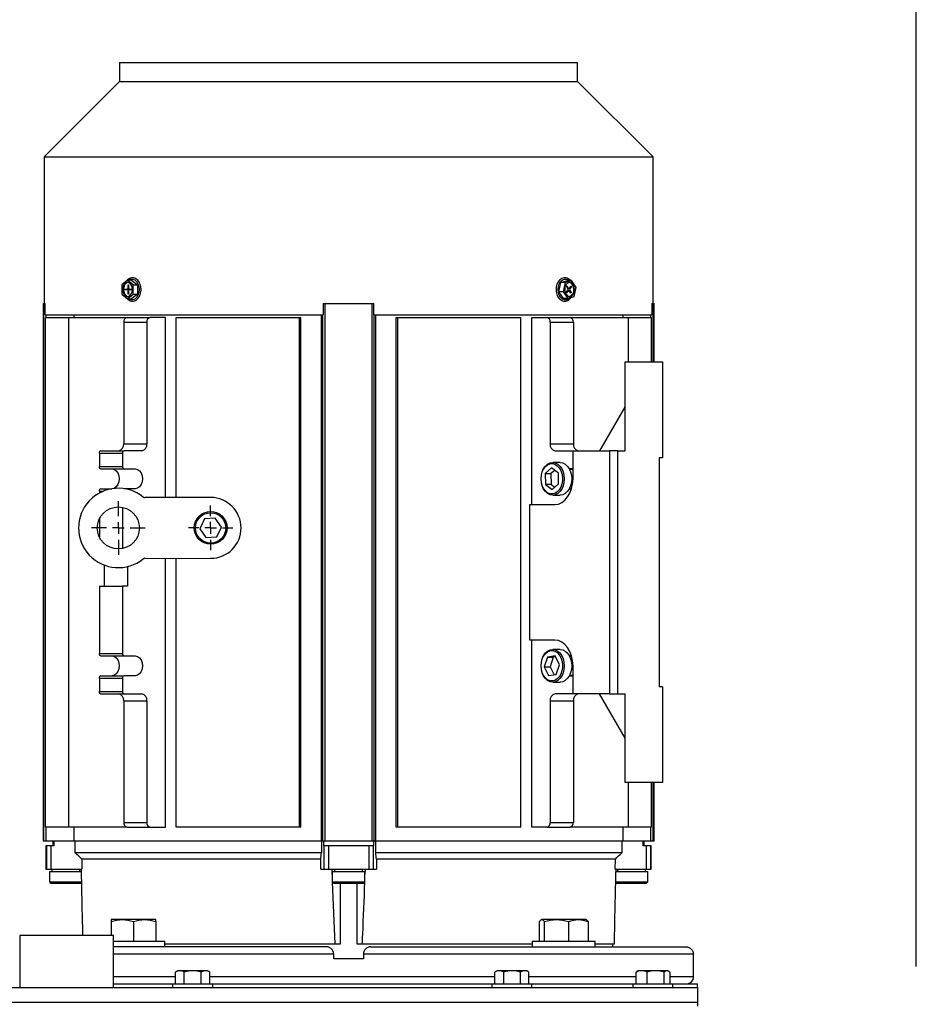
# Model space of a CAD drawing. Header units: inches. Extents: x 4 to 172, y 4 to 132.
# Tile 26 of 40: x 95 to 111, y 83 to 100. Entities that reach past the tile are written whole.
import ezdxf

# ---------------------------------------------------------------- set-up
doc = ezdxf.new("R2010")
doc.units = ezdxf.units.IN
doc.header["$LTSCALE"] = 16
doc.header["$MEASUREMENT"] = 0
doc.linetypes.add('CENTERX2', pattern=[0.8, 0.5, -0.1, 0.1, -0.1])
doc.layers.add('CENTER', color=40, linetype='CENTERX2')
doc.layers.add('DIMENSIONS', color=140, linetype='Continuous', lineweight=25)
doc.styles.add('SLDTEXTSTYLE0', font='TXT', dxfattribs={"width": 0.7})
doc.dimstyles.new('SLDDIMSTYLE0', dxfattribs={"dimtxt": 1.359375, "dimasz": 2.08, "dimexe": 0, "dimexo": 0.0625, "dimgap": 0.339844, "dimtad": 0, "dimtih": 1, "dimtoh": 1, "dimrnd": 1e-09, "dimzin": 12, "dimdsep": 46, "dimtxsty": 'SLDTEXTSTYLE0', "dimsah": 1, "dimcen": 0.09, "dimadec": 0, "dimazin": 3, "dimtfac": 1, "dimtofl": 0, "dimtmove": 0, "dimatfit": 3, "dimfxl": 0, "dimfrac": 2, "dimtolj": 1, "dimtzin": 12, "dimarcsym": 0})

# ---------------------------------------------------------------- blocks, each defined once
blk = doc.blocks.new('_D_5')
at = {"layer": 'DIMENSIONS'}
for p, q in [((86.217, 84.053), (86.217, 111.36)), ((110.592, 84.053), (110.592, 111.36)), ((86.217, 109.36), (94.079, 109.36)), ((95.921, 109.36), (95.465, 109.36)), ((95.465, 109.36), (95.465, 107.2)), ((101.092, 109.36), (101.548, 109.36)), ((101.548, 109.36), (101.548, 107.2)), ((110.592, 109.36), (102.934, 109.36)), ((95.465, 107.2), (95.921, 107.2)), ((101.548, 107.2), (101.092, 107.2))]:
    blk.add_line(p, q, dxfattribs=at)
for points in [[(86.217, 109.36), (88.297, 109.04), (88.297, 109.68)], [(110.592, 109.36), (108.512, 109.68), (108.512, 109.04)]]:
    blk.add_solid(points, dxfattribs=at)
at = {"layer": 'DIMENSIONS', "char_height": 1.3333, "attachment_point": 1, "style": 'SLDTEXTSTYLE0'}
for s, insert in [('24.38', (95.921, 111.383)), ('619.1', (95.921, 108.919))]:
    blk.add_mtext(s, dxfattribs=dict(at, insert=insert))
blk = doc.blocks.new('SW_CENTERMARKSYMBOL_0')
at = {"layer": 'CENTER', "color": 0}
for p, q in [((0, 0.2), (0, 0.454)), ((-0.2, 0), (-0.454, 0)), ((0, 0), (-0.1, 0)), ((0, 0), (0, 0.1)), ((0, 0), (0, -0.1)), ((0, 0), (0.1, 0)), ((0.2, 0), (0.454, 0)), ((0, -0.2), (0, -0.454))]:
    blk.add_line(p, q, dxfattribs=at)
blk = doc.blocks.new('SW_CENTERMARKSYMBOL_3')
at = {"layer": 'CENTER', "color": 0}
for p, q in [((0, 0.2), (0, 0.376)), ((-0.2, 0), (-0.376, 0)), ((0, 0), (-0.1, 0)), ((0, 0), (0, 0.1)), ((0, 0), (0, -0.1)), ((0, 0), (0.1, 0)), ((0.2, 0), (0.376, 0)), ((0, -0.2), (0, -0.376))]:
    blk.add_line(p, q, dxfattribs=at)

msp = doc.modelspace()

# ---------------------------------------------------------------- linework, layer by layer
for p, q in [((97.171, 99.282), (97.171, 98.964)), ((97.171, 99.282), (104.888, 99.282)), ((104.888, 98.964), (104.888, 99.282)), ((97.171, 98.964), (95.902, 97.695)), ((97.171, 98.964), (104.888, 98.964)), ((106.158, 97.695), (104.888, 98.964)), ((95.902, 97.695), (95.902, 95.223)), ((95.902, 97.695), (106.158, 97.695)), ((106.158, 95.223), (106.158, 97.695)), ((97.306, 95.618), (97.209, 95.538)), ((97.209, 95.538), (97.209, 95.379)), ((97.376, 95.618), (97.306, 95.618)), ((97.404, 95.538), (97.306, 95.618)), ((97.316, 95.538), (97.324, 95.538)), ((97.316, 95.484), (97.316, 95.538)), ((97.324, 95.538), (97.324, 95.484)), ((97.376, 95.618), (97.473, 95.538)), ((97.404, 95.538), (97.473, 95.538)), ((97.404, 95.379), (97.404, 95.538)), ((97.473, 95.538), (97.473, 95.379)), ((104.574, 95.422), (104.606, 95.575)), ((104.606, 95.575), (104.716, 95.611)), ((104.676, 95.575), (104.606, 95.575)), ((104.676, 95.575), (104.644, 95.422)), ((104.786, 95.611), (104.676, 95.575)), ((104.786, 95.611), (104.716, 95.611)), ((104.863, 95.495), (104.786, 95.611)), ((97.209, 95.379), (97.306, 95.3)), ((97.264, 95.465), (97.302, 95.465)), ((97.264, 95.453), (97.264, 95.465)), ((97.302, 95.453), (97.264, 95.453)), ((97.302, 95.465), (97.338, 95.465)), ((97.338, 95.453), (97.302, 95.453)), ((97.306, 95.3), (97.404, 95.379)), ((97.324, 95.484), (97.316, 95.484)), ((97.316, 95.38), (97.316, 95.433)), ((97.316, 95.433), (97.324, 95.433)), ((97.324, 95.38), (97.316, 95.38)), ((97.32, 95.465), (97.32, 95.453)), ((97.324, 95.433), (97.324, 95.38)), ((97.338, 95.465), (97.376, 95.465)), ((97.376, 95.453), (97.338, 95.453)), ((97.376, 95.465), (97.376, 95.453)), ((97.473, 95.379), (97.376, 95.3)), ((97.404, 95.379), (97.473, 95.379)), ((104.644, 95.422), (104.574, 95.422)), ((104.651, 95.306), (104.574, 95.422)), ((104.644, 95.422), (104.721, 95.306)), ((104.696, 95.409), (104.723, 95.446)), ((104.701, 95.401), (104.696, 95.409)), ((104.698, 95.512), (104.704, 95.52)), ((104.724, 95.473), (104.698, 95.512)), ((104.729, 95.437), (104.701, 95.401)), ((104.704, 95.52), (104.73, 95.482)), ((104.717, 95.437), (104.729, 95.437)), ((104.73, 95.482), (104.718, 95.482)), ((104.738, 95.442), (104.721, 95.442)), ((104.722, 95.475), (104.74, 95.475)), ((104.722, 95.444), (104.755, 95.444)), ((104.755, 95.472), (104.725, 95.472)), ((104.774, 95.397), (104.748, 95.436)), ((104.749, 95.481), (104.777, 95.517)), ((104.783, 95.508), (104.755, 95.472)), ((104.755, 95.444), (104.78, 95.406)), ((104.769, 95.406), (104.78, 95.406)), ((104.783, 95.508), (104.77, 95.508)), ((104.78, 95.406), (104.774, 95.397)), ((104.777, 95.517), (104.783, 95.508)), ((104.83, 95.343), (104.863, 95.495)), ((95.884, 95.223), (95.884, 86.167)), ((95.884, 95.223), (95.9, 95.223)), ((95.9, 86.167), (95.9, 95.223)), ((95.9, 95.223), (95.92, 95.223)), ((95.92, 95.03), (95.92, 95.223)), ((97.306, 95.3), (97.376, 95.3)), ((100.602, 95.223), (100.602, 95.03)), ((100.602, 95.223), (100.633, 95.223)), ((100.633, 86.167), (100.633, 95.223)), ((100.633, 95.223), (101.426, 95.223)), ((101.426, 86.167), (101.426, 95.223)), ((101.426, 95.223), (101.458, 95.223)), ((101.458, 95.03), (101.458, 95.223)), ((104.721, 95.306), (104.651, 95.306)), ((104.721, 95.306), (104.83, 95.343)), ((106.14, 95.223), (106.14, 95.03)), ((106.14, 95.223), (106.16, 95.223)), ((106.16, 95.223), (106.175, 95.223)), ((106.16, 94.238), (106.16, 95.223)), ((106.175, 94.238), (106.175, 95.223)), ((95.92, 95.03), (100.602, 95.03)), ((95.926, 86.404), (95.926, 94.986)), ((95.926, 94.986), (96.316, 94.986)), ((95.937, 94.986), (95.937, 95.03)), ((96.316, 86.404), (96.316, 94.986)), ((96.316, 94.986), (97.299, 94.986)), ((96.407, 94.986), (96.407, 95.03)), ((97.244, 94.908), (97.633, 94.908)), ((97.244, 94.908), (97.244, 92.86)), ((97.299, 94.986), (97.689, 94.986)), ((97.633, 94.908), (97.633, 92.86)), ((97.945, 94.986), (97.689, 94.986)), ((97.945, 91.954), (97.945, 94.986)), ((98.126, 91.954), (98.126, 94.986)), ((98.126, 94.986), (100.201, 94.986)), ((100.201, 86.404), (100.201, 94.986)), ((100.201, 94.986), (100.227, 94.986)), ((100.227, 86.404), (100.227, 94.986)), ((100.572, 86.167), (100.572, 95.03)), ((100.597, 86.167), (100.597, 95.03)), ((101.458, 95.03), (106.14, 95.03)), ((101.463, 86.167), (101.463, 95.03)), ((101.487, 86.167), (101.487, 95.03)), ((101.832, 86.404), (101.832, 94.986)), ((101.832, 94.986), (101.858, 94.986)), ((101.858, 86.404), (101.858, 94.986)), ((101.858, 94.986), (103.933, 94.986)), ((103.933, 86.404), (103.933, 94.986)), ((104.114, 91.837), (104.114, 94.986)), ((104.114, 94.986), (104.37, 94.986)), ((104.37, 94.986), (104.76, 94.986)), ((104.426, 94.908), (104.426, 92.86)), ((104.426, 94.908), (104.816, 94.908)), ((104.76, 94.986), (105.744, 94.986)), ((104.816, 94.908), (104.816, 92.86)), ((105.653, 94.986), (105.653, 95.03)), ((105.744, 94.238), (105.744, 94.986)), ((105.744, 94.986), (106.134, 94.986)), ((106.122, 94.986), (106.122, 95.03)), ((106.134, 94.238), (106.134, 94.986)), ((105.69, 92.742), (105.69, 94.238)), ((105.69, 94.238), (106.32, 94.238)), ((106.32, 94.238), (106.32, 92.624)), ((105.69, 93.49), (105.258, 92.742)), ((96.859, 92.742), (97.249, 92.742)), ((97.244, 92.86), (97.633, 92.86)), ((97.55, 92.742), (97.249, 92.742)), ((104.426, 92.86), (104.816, 92.86)), ((104.509, 92.742), (104.81, 92.742)), ((104.81, 92.27), (104.81, 92.742)), ((104.81, 92.742), (105.426, 92.742)), ((105.426, 92.742), (105.426, 88.648)), ((105.566, 92.742), (105.426, 92.742)), ((105.566, 88.648), (105.566, 92.742)), ((105.566, 92.742), (105.69, 92.742)), ((96.832, 92.703), (96.832, 92.477)), ((96.832, 92.703), (97.221, 92.703)), ((97.221, 92.703), (97.221, 92.477)), ((104.593, 92.545), (104.468, 92.545)), ((106.32, 92.624), (106.261, 92.624)), ((106.261, 92.624), (106.261, 88.766)), ((96.832, 92.477), (97.221, 92.477)), ((96.859, 92.437), (97.249, 92.437)), ((97.249, 92.437), (97.438, 92.437)), ((104.45, 92.452), (104.341, 92.357)), ((104.502, 92.412), (104.438, 92.357)), ((104.563, 92.365), (104.45, 92.452)), ((104.81, 92.437), (104.748, 92.437)), ((104.81, 92.427), (104.753, 92.427)), ((104.341, 92.357), (104.344, 92.175)), ((104.341, 92.357), (104.438, 92.357)), ((104.438, 92.357), (104.442, 92.175)), ((104.567, 92.183), (104.563, 92.365)), ((96.832, 92.063), (96.832, 92.03)), ((96.832, 92.063), (96.903, 92.063)), ((96.859, 92.103), (97.045, 92.103)), ((97.438, 92.103), (97.258, 92.103)), ((104.344, 92.175), (104.457, 92.088)), ((104.442, 92.175), (104.344, 92.175)), ((104.442, 92.175), (104.503, 92.128)), ((104.457, 92.088), (104.567, 92.183)), ((104.748, 92.103), (104.786, 92.103)), ((104.753, 92.112), (104.789, 92.112)), ((98.706, 91.955), (97.597, 91.954)), ((104.468, 91.994), (104.593, 91.994)), ((97.221, 91.789), (97.221, 91.094)), ((104.081, 89.553), (104.081, 91.837)), ((104.081, 91.837), (104.504, 91.837)), ((96.832, 91.594), (96.832, 91.29)), ((98.604, 91.593), (98.525, 91.429)), ((98.785, 91.607), (98.604, 91.593)), ((98.888, 91.457), (98.785, 91.607)), ((98.525, 91.429), (98.628, 91.279)), ((98.81, 91.293), (98.888, 91.457)), ((98.628, 91.279), (98.81, 91.293)), ((97.597, 90.93), (98.707, 90.931)), ((97.945, 86.404), (97.945, 90.931)), ((98.126, 86.404), (98.126, 90.931)), ((96.915, 90.816), (96.915, 90.459)), ((97.305, 90.79), (97.305, 90.459)), ((96.832, 90.459), (96.832, 89.327)), ((96.832, 90.459), (97.221, 90.459)), ((97.221, 90.459), (97.221, 89.327)), ((97.305, 90.459), (97.221, 90.459)), ((104.504, 89.553), (104.081, 89.553)), ((104.114, 86.404), (104.114, 89.553)), ((104.593, 89.396), (104.468, 89.396)), ((96.832, 89.327), (97.221, 89.327)), ((96.859, 89.288), (97.249, 89.288)), ((97.249, 89.288), (97.438, 89.288)), ((104.379, 89.268), (104.326, 89.103)), ((104.507, 89.286), (104.379, 89.268)), ((104.379, 89.268), (104.477, 89.268)), ((104.477, 89.268), (104.423, 89.103)), ((104.513, 89.273), (104.477, 89.268)), ((104.582, 89.138), (104.507, 89.286)), ((104.786, 89.288), (104.748, 89.288)), ((104.789, 89.278), (104.753, 89.278)), ((104.326, 89.103), (104.4, 88.955)), ((104.326, 89.103), (104.423, 89.103)), ((104.423, 89.103), (104.492, 88.967)), ((104.528, 88.972), (104.582, 89.138)), ((104.81, 88.648), (104.81, 89.12)), ((96.832, 88.914), (96.832, 88.687)), ((96.832, 88.914), (97.221, 88.914)), ((96.859, 88.953), (97.249, 88.953)), ((97.221, 88.914), (97.221, 88.687)), ((97.438, 88.953), (97.249, 88.953)), ((104.4, 88.955), (104.528, 88.972)), ((104.748, 88.953), (104.81, 88.953)), ((104.753, 88.963), (104.81, 88.963)), ((104.468, 88.845), (104.593, 88.845)), ((106.32, 88.766), (106.261, 88.766)), ((106.32, 88.766), (106.32, 87.152)), ((96.832, 88.687), (97.221, 88.687)), ((96.859, 88.648), (97.249, 88.648)), ((97.249, 88.648), (97.55, 88.648)), ((104.81, 88.648), (104.509, 88.648)), ((105.426, 88.648), (104.81, 88.648)), ((105.69, 87.9), (105.258, 88.648)), ((105.426, 88.648), (105.566, 88.648)), ((105.566, 88.648), (105.69, 88.648)), ((105.69, 87.152), (105.69, 88.648)), ((97.244, 88.53), (97.633, 88.53)), ((97.244, 88.53), (97.244, 86.482)), ((97.633, 88.53), (97.633, 86.482)), ((104.426, 88.53), (104.426, 86.482)), ((104.426, 88.53), (104.816, 88.53)), ((104.816, 88.53), (104.816, 86.482)), ((106.32, 87.152), (105.69, 87.152)), ((105.744, 86.404), (105.744, 87.152)), ((106.134, 86.404), (106.134, 87.152)), ((106.16, 86.167), (106.16, 87.152)), ((106.175, 86.167), (106.175, 87.152)), ((97.244, 86.482), (97.633, 86.482)), ((104.426, 86.482), (104.816, 86.482)), ((96.316, 86.404), (95.926, 86.404)), ((95.937, 86.167), (95.937, 86.404)), ((97.299, 86.404), (96.316, 86.404)), ((96.407, 86.167), (96.407, 86.404)), ((97.299, 86.404), (97.689, 86.404)), ((97.689, 86.404), (97.945, 86.404)), ((100.201, 86.404), (98.126, 86.404)), ((100.227, 86.404), (100.201, 86.404)), ((101.858, 86.404), (101.832, 86.404)), ((103.933, 86.404), (101.858, 86.404)), ((104.37, 86.404), (104.114, 86.404)), ((104.37, 86.404), (104.76, 86.404)), ((105.744, 86.404), (104.76, 86.404)), ((105.653, 86.167), (105.653, 86.404)), ((106.134, 86.404), (105.744, 86.404)), ((106.122, 86.167), (106.122, 86.404)), ((95.9, 86.167), (95.884, 86.167)), ((95.937, 86.167), (95.9, 86.167)), ((95.931, 86.089), (95.931, 85.695)), ((95.943, 86.089), (95.931, 86.089)), ((96.407, 86.167), (95.937, 86.167)), ((95.943, 86.089), (95.943, 85.695)), ((96.013, 86.089), (95.943, 86.089)), ((96.013, 86.089), (96.013, 85.695)), ((96.067, 86.089), (96.013, 86.089)), ((96.049, 86.167), (96.049, 86.089)), ((96.067, 86.167), (96.067, 86.089)), ((100.572, 86.167), (96.407, 86.167)), ((96.426, 85.971), (96.426, 86.167)), ((100.597, 86.167), (100.572, 86.167)), ((100.573, 86.167), (100.573, 85.971)), ((100.633, 86.167), (100.597, 86.167)), ((100.611, 86.089), (100.611, 86.167)), ((100.617, 86.089), (100.611, 86.089)), ((100.617, 85.695), (100.617, 86.089)), ((100.69, 86.089), (100.617, 86.089)), ((101.426, 86.167), (100.633, 86.167)), ((100.69, 86.089), (100.69, 85.695)), ((101.37, 86.089), (100.69, 86.089)), ((101.37, 86.089), (101.37, 85.695)), ((101.443, 86.089), (101.37, 86.089)), ((101.463, 86.167), (101.426, 86.167)), ((101.443, 86.089), (101.443, 85.695)), ((101.448, 86.089), (101.443, 86.089)), ((101.448, 86.167), (101.448, 86.089)), ((101.487, 86.167), (101.463, 86.167)), ((101.487, 85.971), (101.487, 86.167)), ((105.653, 86.167), (101.487, 86.167)), ((105.633, 86.167), (105.633, 85.971)), ((106.122, 86.167), (105.653, 86.167)), ((105.992, 86.089), (105.992, 86.167)), ((106.046, 86.089), (105.992, 86.089)), ((106.01, 86.089), (106.01, 86.167)), ((106.046, 85.695), (106.046, 86.089)), ((106.117, 86.089), (106.046, 86.089)), ((106.117, 86.089), (106.117, 85.695)), ((106.128, 86.089), (106.117, 86.089)), ((106.16, 86.167), (106.122, 86.167)), ((106.128, 85.695), (106.128, 86.089)), ((106.175, 86.167), (106.16, 86.167)), ((100.573, 85.971), (96.426, 85.971)), ((105.633, 85.971), (101.487, 85.971)), ((100.561, 85.862), (96.536, 85.862)), ((96.536, 85.862), (96.54, 85.695)), ((100.561, 85.695), (100.561, 85.862)), ((101.498, 85.862), (101.499, 85.695)), ((105.523, 85.862), (101.498, 85.862)), ((105.519, 85.695), (105.523, 85.862)), ((95.931, 85.695), (95.943, 85.695)), ((95.943, 85.695), (96.013, 85.695)), ((95.99, 85.656), (95.99, 85.479)), ((95.99, 85.656), (96.266, 85.656)), ((96.013, 85.695), (96.54, 85.695)), ((96.03, 85.695), (96.03, 85.656)), ((96.266, 85.656), (96.528, 85.656)), ((96.502, 85.656), (96.502, 85.695)), ((100.561, 85.695), (100.617, 85.695)), ((100.617, 85.695), (100.69, 85.695)), ((100.69, 85.695), (101.37, 85.695)), ((100.754, 85.605), (100.751, 85.695)), ((100.754, 85.656), (100.754, 85.479)), ((100.754, 85.656), (101.03, 85.656)), ((100.793, 85.695), (100.793, 85.656)), ((101.03, 85.656), (101.305, 85.656)), ((101.266, 85.656), (101.266, 85.695)), ((101.309, 85.695), (101.305, 85.613)), ((101.305, 85.479), (101.305, 85.656)), ((101.37, 85.695), (101.443, 85.695)), ((101.443, 85.695), (101.499, 85.695)), ((105.519, 85.695), (106.046, 85.695)), ((105.528, 85.656), (105.793, 85.656)), ((105.557, 85.695), (105.557, 85.656)), ((105.793, 85.656), (106.069, 85.656)), ((106.03, 85.656), (106.03, 85.695)), ((106.046, 85.695), (106.117, 85.695)), ((106.069, 85.479), (106.069, 85.656)), ((106.117, 85.695), (106.128, 85.695)), ((95.99, 85.479), (96.01, 85.459)), ((95.99, 85.479), (96.266, 85.479)), ((96.01, 85.459), (96.522, 85.459)), ((96.266, 85.479), (96.541, 85.479)), ((96.522, 85.459), (96.53, 85.467)), ((100.754, 85.479), (100.774, 85.459)), ((100.754, 85.479), (101.03, 85.479)), ((100.805, 84.435), (100.759, 85.473)), ((100.774, 85.459), (101.286, 85.459)), ((100.892, 84.435), (100.892, 85.459)), ((101.03, 85.479), (101.305, 85.479)), ((101.168, 85.459), (101.168, 84.435)), ((101.286, 85.459), (101.305, 85.479)), ((105.518, 85.479), (105.793, 85.479)), ((105.53, 85.467), (105.537, 85.459)), ((105.537, 85.459), (106.049, 85.459)), ((105.793, 85.479), (106.069, 85.479)), ((106.049, 85.459), (106.069, 85.479)), ((97.218, 84.846), (97.031, 84.846)), ((97.031, 84.813), (97.031, 84.575)), ((97.593, 84.846), (97.218, 84.846)), ((97.406, 84.813), (97.406, 84.482)), ((97.781, 84.846), (97.593, 84.846)), ((97.781, 84.813), (97.781, 84.482)), ((104.244, 84.482), (104.244, 84.813)), ((104.279, 84.846), (104.271, 84.842)), ((104.285, 84.846), (104.279, 84.846)), ((104.531, 84.846), (104.285, 84.846)), ((104.326, 84.813), (104.326, 84.482)), ((104.899, 84.846), (104.531, 84.846)), ((104.735, 84.813), (104.735, 84.482)), ((105.029, 84.846), (104.899, 84.846)), ((105.036, 84.842), (105.029, 84.846)), ((105.063, 84.813), (105.063, 84.482)), ((95.491, 84.575), (95.491, 83.7)), ((96.28, 84.575), (95.491, 84.575)), ((97.069, 84.575), (96.28, 84.575)), ((97.069, 83.7), (97.069, 84.575)), ((97.069, 84.482), (97.406, 84.482)), ((97.406, 84.482), (97.937, 84.482)), ((97.937, 84.387), (97.937, 84.482)), ((97.937, 84.435), (100.805, 84.435)), ((100.805, 84.435), (100.892, 84.435)), ((101.168, 84.435), (101.255, 84.435)), ((101.255, 84.435), (104.123, 84.435)), ((104.123, 84.482), (104.123, 84.387)), ((104.123, 84.482), (104.654, 84.482)), ((104.654, 84.482), (105.185, 84.482)), ((105.185, 84.387), (105.185, 84.482)), ((105.185, 84.435), (105.507, 84.435)), ((105.478, 84.387), (105.478, 84.435)), ((100.78, 84.262), (97.069, 84.262)), ((100.78, 84.187), (100.78, 84.262)), ((101.28, 84.262), (101.28, 84.187)), ((106.837, 84.262), (101.28, 84.262)), ((106.837, 84.187), (106.837, 84.262)), ((101.28, 84.187), (100.78, 84.187)), ((106.842, 84.187), (106.837, 84.187)), ((106.842, 83.887), (106.842, 84.187)), ((98.155, 83.985), (98.116, 83.962)), ((98.116, 83.755), (98.116, 83.962)), ((98.188, 83.985), (98.155, 83.985)), ((98.405, 83.985), (98.188, 83.985)), ((98.26, 83.755), (98.26, 83.962)), ((98.621, 83.985), (98.405, 83.985)), ((98.549, 83.755), (98.549, 83.962)), ((98.655, 83.985), (98.621, 83.985)), ((98.693, 83.962), (98.655, 83.985)), ((98.693, 83.755), (98.693, 83.962)), ((103.53, 83.985), (103.491, 83.962)), ((103.491, 83.755), (103.491, 83.962)), ((103.565, 83.985), (103.53, 83.985)), ((103.784, 83.985), (103.565, 83.985)), ((103.639, 83.962), (103.639, 83.755)), ((103.998, 83.985), (103.784, 83.985)), ((103.928, 83.755), (103.928, 83.962)), ((104.03, 83.985), (103.998, 83.985)), ((104.068, 83.962), (104.03, 83.985)), ((104.068, 83.755), (104.068, 83.962)), ((105.871, 83.962), (105.89, 83.971)), ((105.871, 83.755), (105.871, 83.962)), ((105.905, 83.985), (105.887, 83.975)), ((105.965, 83.985), (105.905, 83.985)), ((106.201, 83.985), (105.965, 83.985)), ((106.059, 83.755), (106.059, 83.962)), ((106.39, 83.985), (106.201, 83.985)), ((106.343, 83.755), (106.343, 83.962)), ((106.405, 83.985), (106.39, 83.985)), ((106.422, 83.975), (106.405, 83.985)), ((106.438, 83.962), (106.438, 83.755)), ((97.069, 83.887), (98.116, 83.887)), ((97.069, 83.762), (98.116, 83.762)), ((98.067, 83.755), (98.067, 83.7)), ((98.743, 83.755), (98.067, 83.755)), ((98.693, 83.887), (103.491, 83.887)), ((98.693, 83.762), (101.03, 83.762)), ((98.743, 83.7), (98.743, 83.755)), ((101.03, 83.762), (103.491, 83.762)), ((103.442, 83.755), (103.442, 83.7)), ((104.118, 83.755), (103.442, 83.755)), ((104.068, 83.887), (105.871, 83.887)), ((104.068, 83.762), (105.871, 83.762)), ((104.118, 83.7), (104.118, 83.755)), ((105.817, 83.755), (105.817, 83.7)), ((106.493, 83.755), (105.817, 83.755)), ((106.438, 83.887), (106.842, 83.887)), ((106.438, 83.762), (106.905, 83.762)), ((106.493, 83.7), (106.493, 83.755)), ((106.905, 83.7), (106.905, 83.762)), ((89.905, 83.7), (106.905, 83.7)), ((106.905, 83.7), (106.905, 83.45)), ((106.905, 83.45), (89.905, 83.45)), ((106.905, 83.45), (106.905, 83.387))]:
    msp.add_line(p, q)
at = {"flags": 128}
for points in [[(97.39, 95.459), (97.385, 95.499), (97.37, 95.535), (97.348, 95.561), (97.321, 95.575), (97.292, 95.575), (97.264, 95.561), (97.242, 95.535), (97.228, 95.499), (97.223, 95.459), (97.228, 95.418), (97.242, 95.383), (97.264, 95.357), (97.292, 95.343), (97.321, 95.343), (97.348, 95.357), (97.37, 95.383), (97.385, 95.418), (97.39, 95.459)], [(97.313, 95.577), (97.306, 95.575), (97.278, 95.561), (97.256, 95.535), (97.242, 95.499), (97.237, 95.459), (97.242, 95.418), (97.256, 95.383), (97.278, 95.357), (97.306, 95.343), (97.313, 95.341)], [(97.321, 95.618), (97.324, 95.62), (97.358, 95.634), (97.394, 95.634), (97.428, 95.62), (97.458, 95.593), (97.481, 95.555), (97.496, 95.509), (97.501, 95.459)], [(104.761, 95.32), (104.736, 95.298), (104.701, 95.283), (104.666, 95.283), (104.631, 95.298), (104.601, 95.325), (104.578, 95.363), (104.563, 95.409), (104.558, 95.459), (104.563, 95.509), (104.578, 95.555), (104.601, 95.593), (104.631, 95.62), (104.666, 95.634), (104.701, 95.634), (104.736, 95.62), (104.747, 95.611)], [(104.837, 95.459), (104.832, 95.499), (104.817, 95.535), (104.795, 95.561), (104.768, 95.575), (104.739, 95.575), (104.711, 95.561), (104.689, 95.535), (104.675, 95.499), (104.67, 95.459), (104.675, 95.418), (104.689, 95.383), (104.711, 95.357), (104.739, 95.343), (104.768, 95.343), (104.795, 95.357), (104.817, 95.383), (104.832, 95.418), (104.837, 95.459)], [(104.823, 95.459), (104.818, 95.499), (104.803, 95.535), (104.781, 95.561), (104.754, 95.575), (104.746, 95.577)], [(97.501, 95.459), (97.496, 95.409), (97.481, 95.363), (97.458, 95.325), (97.428, 95.298), (97.394, 95.283), (97.358, 95.283), (97.324, 95.298), (97.321, 95.3)], [(104.663, 92.27), (104.658, 92.209), (104.643, 92.15), (104.62, 92.098), (104.589, 92.054), (104.552, 92.022), (104.511, 92.001), (104.468, 91.994), (104.424, 92.001), (104.383, 92.022), (104.346, 92.054), (104.315, 92.098), (104.292, 92.15), (104.278, 92.209), (104.273, 92.27), (104.278, 92.331), (104.292, 92.389), (104.315, 92.442), (104.346, 92.485), (104.383, 92.518), (104.424, 92.539), (104.468, 92.545), (104.511, 92.539), (104.552, 92.518), (104.589, 92.485), (104.62, 92.442), (104.643, 92.389), (104.658, 92.331), (104.663, 92.27)], [(104.593, 92.545), (104.636, 92.539), (104.678, 92.518), (104.714, 92.485), (104.745, 92.442), (104.769, 92.389), (104.783, 92.331), (104.788, 92.27)], [(97.049, 92.437), (97.085, 92.429), (97.118, 92.405), (97.144, 92.368), (97.161, 92.322), (97.167, 92.27), (97.161, 92.218), (97.144, 92.172), (97.118, 92.134), (97.085, 92.111), (97.075, 92.107)], [(97.438, 92.437), (97.475, 92.429), (97.508, 92.405), (97.534, 92.368), (97.551, 92.322), (97.557, 92.27), (97.551, 92.218), (97.534, 92.172), (97.508, 92.134), (97.475, 92.111), (97.438, 92.103)], [(104.273, 92.27), (104.278, 92.329), (104.292, 92.385), (104.315, 92.434), (104.346, 92.475), (104.382, 92.505), (104.422, 92.522), (104.464, 92.525), (104.506, 92.515), (104.544, 92.491), (104.578, 92.456), (104.605, 92.41), (104.624, 92.357), (104.634, 92.3), (104.634, 92.24), (104.624, 92.182), (104.605, 92.129), (104.578, 92.084), (104.544, 92.048), (104.506, 92.025), (104.464, 92.014), (104.422, 92.018), (104.382, 92.035), (104.346, 92.065), (104.315, 92.105), (104.292, 92.155), (104.278, 92.211), (104.273, 92.27)], [(104.504, 91.837), (104.564, 91.845), (104.621, 91.87), (104.674, 91.91), (104.72, 91.964), (104.759, 92.029), (104.787, 92.104), (104.804, 92.185), (104.81, 92.27)], [(104.788, 92.27), (104.783, 92.209), (104.769, 92.15), (104.745, 92.098), (104.714, 92.054), (104.678, 92.022), (104.636, 92.001), (104.593, 91.994)], [(104.663, 89.12), (104.658, 89.059), (104.643, 89.001), (104.62, 88.948), (104.589, 88.905), (104.552, 88.872), (104.511, 88.852), (104.468, 88.845), (104.424, 88.852), (104.383, 88.872), (104.346, 88.905), (104.315, 88.948), (104.292, 89.001), (104.278, 89.059), (104.273, 89.12), (104.278, 89.182), (104.292, 89.24), (104.315, 89.292), (104.346, 89.336), (104.383, 89.369), (104.424, 89.389), (104.468, 89.396), (104.511, 89.389), (104.552, 89.369), (104.589, 89.336), (104.62, 89.292), (104.643, 89.24), (104.658, 89.182), (104.663, 89.12)], [(104.81, 89.12), (104.804, 89.205), (104.787, 89.286), (104.759, 89.361), (104.72, 89.426), (104.674, 89.48), (104.621, 89.52), (104.564, 89.545), (104.504, 89.553)], [(104.593, 89.396), (104.636, 89.389), (104.678, 89.369), (104.714, 89.336), (104.745, 89.292), (104.769, 89.24), (104.783, 89.182), (104.788, 89.12)], [(97.049, 89.288), (97.085, 89.279), (97.118, 89.256), (97.144, 89.219), (97.161, 89.172), (97.167, 89.12), (97.161, 89.069), (97.144, 89.022), (97.118, 88.985), (97.085, 88.961), (97.049, 88.953)], [(97.438, 89.288), (97.475, 89.279), (97.508, 89.256), (97.534, 89.219), (97.551, 89.172), (97.557, 89.12), (97.551, 89.069), (97.534, 89.022), (97.508, 88.985), (97.475, 88.961), (97.438, 88.953)], [(104.273, 89.12), (104.278, 89.179), (104.292, 89.235), (104.315, 89.285), (104.346, 89.326), (104.382, 89.355), (104.422, 89.372), (104.464, 89.376), (104.506, 89.365), (104.544, 89.342), (104.578, 89.306), (104.605, 89.261), (104.624, 89.208), (104.634, 89.15), (104.634, 89.091), (104.624, 89.033), (104.605, 88.98), (104.578, 88.934), (104.544, 88.899), (104.506, 88.875), (104.464, 88.865), (104.422, 88.868), (104.382, 88.885), (104.346, 88.915), (104.315, 88.956), (104.292, 89.005), (104.278, 89.061), (104.273, 89.12)], [(104.788, 89.12), (104.783, 89.059), (104.769, 89.001), (104.745, 88.948), (104.714, 88.905), (104.678, 88.872), (104.636, 88.852), (104.593, 88.845)]]:
    msp.add_lwpolyline(points, dxfattribs=at)
for centre, radius in [((97.152, 91.442), 0.354), ((98.707, 91.443), 0.276), ((98.707, 91.443), 0.256)]:
    msp.add_circle(centre, radius)
for centre, radius, start, end in [((97.299, 95.482), 0.0176, 281.4218, 8.0495), ((97.299, 95.436), 0.0176, 351.9505, 78.5782), ((97.342, 95.482), 0.0176, 171.9505, 258.5782), ((97.342, 95.436), 0.0176, 101.4218, 188.0495), ((104.702, 95.46), 0.0255, 325.6564, 31.8432), ((104.738, 95.431), 0.0114, 27.9111, 147.0906), ((104.74, 95.487), 0.0114, 207.9111, 327.0906), ((104.716, 95.444), 0.108, 286.2366, 7.6799), ((104.776, 95.458), 0.0255, 145.6564, 211.8432), ((97.313, 94.917), 0.0703, 101.4218, 188.0495), ((97.703, 94.917), 0.0703, 101.4218, 188.0495), ((104.356, 94.917), 0.0703, 351.9505, 78.5782), ((104.746, 94.917), 0.0703, 351.9505, 78.5782), ((96.866, 92.708), 0.0351, 101.4218, 188.0495), ((97.139, 92.846), 0.105, 281.4218, 8.0495), ((97.256, 92.708), 0.0351, 101.4218, 188.0495), ((97.529, 92.846), 0.105, 281.4218, 8.0495), ((104.53, 92.846), 0.105, 171.9505, 258.5782), ((104.92, 92.846), 0.105, 171.9505, 258.5782), ((96.866, 92.472), 0.0351, 171.9505, 258.5782), ((97.256, 92.472), 0.0351, 171.9505, 258.5782), ((97.152, 91.442), 0.669, 51.1061, 308.9909), ((96.866, 92.068), 0.0351, 101.4218, 188.0495), ((97.597, 91.993), 0.0394, 231.1061, 270.0485), ((98.707, 91.443), 0.512, 270.0485, 90.0485), ((97.597, 90.891), 0.0394, 90.0485, 128.9909), ((96.866, 89.322), 0.0351, 171.9505, 258.5782), ((97.256, 89.322), 0.0351, 171.9505, 258.5782), ((96.866, 88.918), 0.0351, 101.4218, 188.0495), ((97.256, 88.918), 0.0351, 101.4218, 188.0495), ((96.866, 88.682), 0.0351, 171.9505, 258.5782), ((97.139, 88.544), 0.105, 351.9505, 78.5782), ((97.256, 88.682), 0.0351, 171.9505, 258.5782), ((97.529, 88.544), 0.105, 351.9505, 78.5782), ((104.53, 88.544), 0.105, 101.4218, 188.0495), ((104.92, 88.544), 0.105, 101.4218, 188.0495), ((97.313, 86.473), 0.0703, 171.9505, 258.5782), ((97.703, 86.473), 0.0703, 171.9505, 258.5782), ((104.356, 86.473), 0.0703, 281.4218, 8.0495), ((104.746, 86.473), 0.0703, 281.4218, 8.0495), ((106.717, 83.887), 0.125, 270, 360)]:
    msp.add_arc(centre, radius, start, end)
for points, knots in [([(97.535, 95.459), (97.534, 95.468), (97.534, 95.493), (97.525, 95.534), (97.507, 95.578), (97.481, 95.615), (97.449, 95.641), (97.412, 95.655), (97.374, 95.657), (97.339, 95.645), (97.315, 95.63), (97.305, 95.618), (97.303, 95.616)], [0, 0, 0, 0, 0.062009, 0.178697, 0.295992, 0.413767, 0.531433, 0.647471, 0.760595, 0.871887, 0.983312, 1, 1, 1, 1]), ([(104.761, 95.611), (104.761, 95.612), (104.752, 95.624), (104.728, 95.64), (104.692, 95.656), (104.654, 95.657), (104.618, 95.645), (104.586, 95.623), (104.559, 95.59), (104.539, 95.549), (104.526, 95.502), (104.523, 95.452), (104.529, 95.402), (104.544, 95.356), (104.567, 95.316), (104.597, 95.286), (104.632, 95.266), (104.67, 95.26), (104.707, 95.266), (104.741, 95.285), (104.764, 95.306), (104.773, 95.321), (104.775, 95.324)], [0, 0, 0, 0, 0.002679, 0.058674, 0.113894, 0.167728, 0.220689, 0.273714, 0.327724, 0.382668, 0.438052, 0.493537, 0.549115, 0.604852, 0.660814, 0.716894, 0.77252, 0.826908, 0.880071, 0.932925, 0.986503, 1, 1, 1, 1]), ([(97.305, 95.3), (97.309, 95.296), (97.323, 95.281), (97.353, 95.267), (97.39, 95.26), (97.427, 95.266), (97.461, 95.285), (97.49, 95.314), (97.513, 95.352), (97.529, 95.397), (97.534, 95.434), (97.535, 95.455), (97.535, 95.459)], [0, 0, 0, 0, 0.050771, 0.168367, 0.283347, 0.395736, 0.507471, 0.620737, 0.736235, 0.853069, 0.97031, 1, 1, 1, 1]), ([(96.525, 85.695), (96.533, 85.328), (96.541, 84.954), (96.549, 84.581), (96.549, 84.575)], [0, 0, 0, 0, 0.982816, 1, 1, 1, 1]), ([(101.299, 85.473), (101.288, 85.18), (101.274, 84.834), (101.257, 84.488), (101.255, 84.435)], [0, 0, 0, 0, 0.846968, 1, 1, 1, 1]), ([(97.031, 84.813), (97.061, 84.823), (97.092, 84.831), (97.155, 84.843), (97.186, 84.846), (97.218, 84.846)], [0, 0, 0, 0, 0.5, 0.5, 1, 1, 1, 1]), ([(97.031, 84.846), (97.031, 84.846), (97.031, 84.843), (97.031, 84.831), (97.031, 84.823), (97.031, 84.813)], [0, 0, 0, 0, 0.5, 0.5, 1, 1, 1, 1]), ([(97.218, 84.846), (97.25, 84.846), (97.282, 84.843), (97.344, 84.831), (97.375, 84.823), (97.406, 84.813)], [0, 0, 0, 0, 0.5, 0.5, 1, 1, 1, 1]), ([(97.406, 84.813), (97.436, 84.823), (97.467, 84.831), (97.53, 84.843), (97.561, 84.846), (97.593, 84.846)], [0, 0, 0, 0, 0.5, 0.5, 1, 1, 1, 1]), ([(97.593, 84.846), (97.625, 84.846), (97.657, 84.843), (97.719, 84.831), (97.75, 84.823), (97.781, 84.813)], [0, 0, 0, 0, 0.5, 0.5, 1, 1, 1, 1]), ([(97.781, 84.813), (97.781, 84.823), (97.781, 84.831), (97.781, 84.843), (97.781, 84.846), (97.781, 84.846)], [0, 0, 0, 0, 0.5, 0.5, 1, 1, 1, 1]), ([(104.244, 84.813), (104.251, 84.823), (104.258, 84.831), (104.271, 84.843), (104.278, 84.846), (104.285, 84.846)], [0, 0, 0, 0, 0.5, 0.5, 1, 1, 1, 1]), ([(104.285, 84.846), (104.292, 84.846), (104.299, 84.843), (104.313, 84.831), (104.319, 84.823), (104.326, 84.813)], [0, 0, 0, 0, 0.5, 0.5, 1, 1, 1, 1]), ([(104.326, 84.813), (104.359, 84.823), (104.393, 84.831), (104.461, 84.843), (104.496, 84.846), (104.531, 84.846)], [0, 0, 0, 0, 0.5, 0.5, 1, 1, 1, 1]), ([(104.531, 84.846), (104.566, 84.846), (104.6, 84.843), (104.668, 84.831), (104.702, 84.823), (104.735, 84.813)], [0, 0, 0, 0, 0.5, 0.5, 1, 1, 1, 1]), ([(104.735, 84.813), (104.762, 84.823), (104.789, 84.831), (104.843, 84.843), (104.871, 84.846), (104.899, 84.846)], [0, 0, 0, 0, 0.5, 0.5, 1, 1, 1, 1]), ([(104.899, 84.846), (104.927, 84.846), (104.954, 84.843), (105.009, 84.831), (105.036, 84.823), (105.063, 84.813)], [0, 0, 0, 0, 0.5, 0.5, 1, 1, 1, 1]), ([(105.063, 84.813), (105.056, 84.823), (105.047, 84.836), (105.038, 84.839), (105.035, 84.84)], [0, 0, 0, 0, 0.7383333, 1, 1, 1, 1]), ([(100.655, 84.387), (100.497, 84.387), (100.176, 84.387), (99.697, 84.387), (99.215, 84.387), (98.738, 84.387), (98.271, 84.387), (97.823, 84.387), (97.417, 84.387), (97.178, 84.387), (97.069, 84.387)], [0, 0, 0, 0, 0.118611, 0.240574, 0.365564, 0.493194, 0.623017, 0.754535, 0.887209, 1, 1, 1, 1]), ([(100.78, 84.262), (100.78, 84.264), (100.78, 84.268), (100.779, 84.274), (100.778, 84.28), (100.777, 84.285), (100.776, 84.291), (100.775, 84.297), (100.773, 84.302), (100.771, 84.308), (100.769, 84.313), (100.763, 84.325), (100.752, 84.341), (100.736, 84.358), (100.716, 84.372), (100.699, 84.379), (100.684, 84.384), (100.67, 84.387), (100.66, 84.387), (100.655, 84.387)], [0, 0, 0, 0, 0.023829, 0.047794, 0.071951, 0.096355, 0.121059, 0.146113, 0.171566, 0.197464, 0.223851, 0.250768, 0.368085, 0.50089, 0.616808, 0.750078, 0.818331, 0.901657, 1, 1, 1, 1]), ([(101.405, 84.387), (101.402, 84.387), (101.397, 84.387), (101.391, 84.386), (101.384, 84.386), (101.378, 84.384), (101.373, 84.383), (101.368, 84.382), (101.358, 84.378), (101.343, 84.372), (101.324, 84.358), (101.307, 84.341), (101.295, 84.323), (101.288, 84.308), (101.284, 84.297), (101.282, 84.285), (101.28, 84.274), (101.28, 84.266), (101.28, 84.262)], [0, 0, 0, 0, 0.043995, 0.085238, 0.123722, 0.159443, 0.192398, 0.222582, 0.249993, 0.383265, 0.4992, 0.632006, 0.74934, 0.802622, 0.853952, 0.903688, 0.952227, 1, 1, 1, 1]), ([(101.405, 84.387), (102.78, 84.387), (104.076, 84.387), (106.026, 84.387), (106.614, 84.387), (106.705, 84.387)], [0, 0, 0, 0, 0.5, 0.5, 1, 1, 1, 1]), ([(106.705, 84.387), (106.707, 84.387), (106.712, 84.387), (106.718, 84.387), (106.724, 84.386), (106.73, 84.385), (106.735, 84.384), (106.74, 84.383), (106.745, 84.381), (106.755, 84.378), (106.77, 84.372), (106.791, 84.358), (106.808, 84.341), (106.821, 84.323), (106.828, 84.308), (106.832, 84.297), (106.835, 84.285), (106.836, 84.274), (106.837, 84.266), (106.837, 84.262)], [0, 0, 0, 0, 0.039559, 0.076743, 0.111553, 0.143988, 0.17405, 0.201738, 0.227053, 0.249995, 0.383658, 0.499201, 0.632206, 0.749341, 0.802672, 0.854023, 0.903758, 0.952273, 1, 1, 1, 1])]:
    msp.add_open_spline(points, degree=3, knots=knots)
for points in [[(96.536, 85.862), (96.5, 85.898), (96.463, 85.935), (96.426, 85.971)], [(100.561, 85.862), (100.565, 85.898), (100.569, 85.935), (100.573, 85.971)], [(101.498, 85.862), (101.494, 85.898), (101.49, 85.935), (101.487, 85.971)], [(105.523, 85.862), (105.56, 85.898), (105.596, 85.935), (105.633, 85.971)], [(105.507, 84.435), (105.516, 84.855), (105.525, 85.275), (105.535, 85.695)], [(98.188, 83.985), (98.163, 83.985), (98.14, 83.976), (98.116, 83.962)], [(98.26, 83.962), (98.237, 83.976), (98.213, 83.985), (98.188, 83.985)], [(98.405, 83.985), (98.355, 83.985), (98.307, 83.976), (98.26, 83.962)], [(98.549, 83.962), (98.502, 83.976), (98.454, 83.985), (98.405, 83.985)], [(98.621, 83.985), (98.596, 83.985), (98.573, 83.976), (98.549, 83.962)], [(98.693, 83.962), (98.67, 83.976), (98.646, 83.985), (98.621, 83.985)], [(103.565, 83.985), (103.54, 83.985), (103.515, 83.976), (103.491, 83.962)], [(103.639, 83.962), (103.615, 83.976), (103.591, 83.985), (103.565, 83.985)], [(103.784, 83.985), (103.735, 83.985), (103.687, 83.976), (103.639, 83.962)], [(103.928, 83.962), (103.881, 83.976), (103.833, 83.985), (103.784, 83.985)], [(103.998, 83.985), (103.974, 83.985), (103.951, 83.976), (103.928, 83.962)], [(104.068, 83.962), (104.045, 83.976), (104.022, 83.985), (103.998, 83.985)], [(105.965, 83.985), (105.933, 83.985), (105.902, 83.976), (105.871, 83.962)], [(106.059, 83.962), (106.028, 83.976), (105.997, 83.985), (105.965, 83.985)], [(106.201, 83.985), (106.152, 83.985), (106.105, 83.976), (106.059, 83.962)], [(106.343, 83.962), (106.296, 83.976), (106.249, 83.985), (106.201, 83.985)], [(106.39, 83.985), (106.374, 83.985), (106.358, 83.976), (106.343, 83.962)], [(106.438, 83.962), (106.423, 83.976), (106.407, 83.985), (106.39, 83.985)]]:
    msp.add_open_spline(points, degree=3)

# ---------------------------------------------------------------- block references
at = {"layer": 'CENTER'}
for name, p in [('SW_CENTERMARKSYMBOL_0', (97.152, 91.442)), ('SW_CENTERMARKSYMBOL_3', (98.707, 91.443))]:
    msp.add_blockref(name, p, dxfattribs=at)

# ---------------------------------------------------------------- dimensions: what is measured, and where the dimension line sits
at = {"layer": 'DIMENSIONS'}
dim = msp.add_linear_dim(base=(110.592112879, 109.360408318), p1=(86.217112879, 83.252579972), p2=(110.592112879, 83.252579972), dimstyle='SLDDIMSTYLE0', dxfattribs=at)
dim.commit()
dim.dimension.update_dxf_attribs({"geometry": '_D_5', "text_midpoint": (98.506332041, 109.360408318), "dimtype": 160})

doc.saveas('drawing.dxf')
